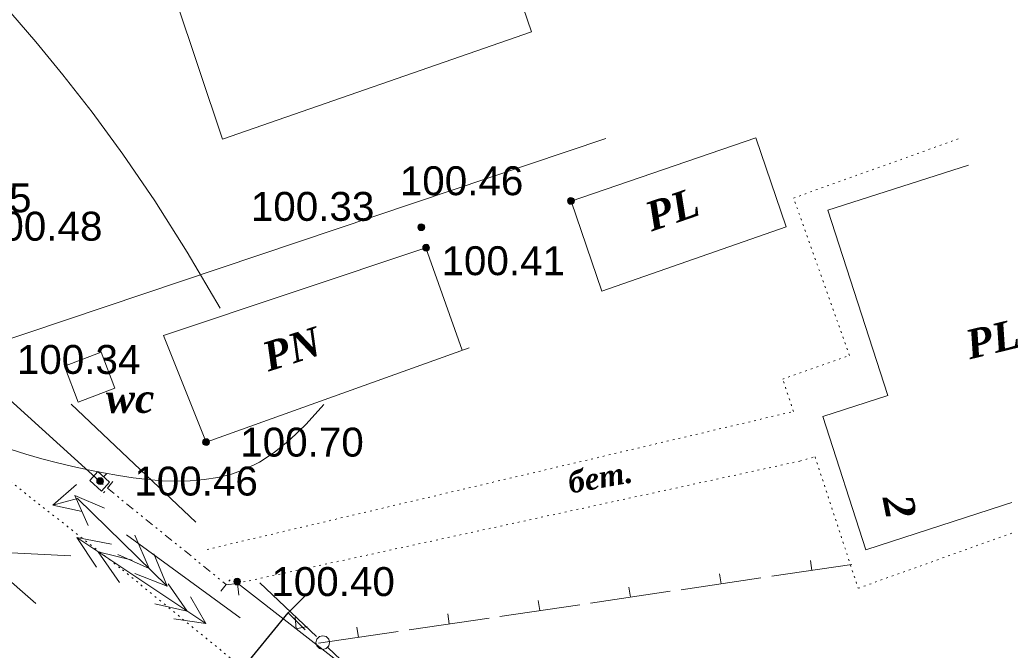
# Model space of a CAD drawing. Header units: millimetres. Extents: x 9396 to 25236, y 15106 to 31102.
# Tile 197 of 256: x 11371 to 11428, y 16617 to 16654. Entities that reach past the tile are written whole.
import ezdxf
from ezdxf.enums import TextEntityAlignment as Align

# ---------------------------------------------------------------- set-up
doc = ezdxf.new("R2010")
doc.units = ezdxf.units.MM
for name, pattern in [('DIVIDE', [1.25, 0.5, -0.25, 0, -0.25, 0, -0.25]), ('DOT', [0.25, 0, -0.25]), ('HIDDEN', [0.375, 0.25, -0.125])]:
    doc.linetypes.add(name, pattern=pattern)
for name, color, linetype, lineweight, true_color in [('1001010', 7, 'Continuous', 9, 0x000000), ('10010110', 7, 'Continuous', 20, 0xa25100), ('1002020', 7, 'Continuous', 9, 0x000000), ('1070000', 7, 'DOT', 9, 0x000000), ('21100200', 7, 'HIDDEN', 0, 0x800080), ('3000105', 7, 'DIVIDE', 9, 0x000000), ('3000113', 7, 'Continuous', 9, 0x000000), ('3000130', 7, 'Continuous', 9, 0x000000), ('3000220', 7, 'Continuous', 9, 0x000000), ('3000260', 7, 'Continuous', 9, 0x000000), ('5010220', 7, 'Continuous', 30, 0x000000), ('6011300', 1, 'Continuous', 20, 0xff0000), ('8010120', 7, 'Continuous', 20, 0x0080ff), ('9010120', 7, 'Continuous', 20, 0x000000)]:
    doc.layers.add(name, color=color, linetype=linetype, lineweight=lineweight, true_color=true_color)
doc.styles.add('1', font='timesbi.ttf', dxfattribs={"height": 0.0012697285})
doc.styles.add('10', font='timesbi.ttf', dxfattribs={"height": 0.001481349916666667})
doc.styles.add('9', font='timesbi.ttf', dxfattribs={"height": 0.001692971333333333})
doc.styles.add('F2', font='arial.ttf', dxfattribs={"height": 0.001692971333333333})

# ---------------------------------------------------------------- blocks, each defined once
blk = doc.blocks.new('SYMBOL21100200')
at = {"true_color": 0x800080}
h = blk.add_hatch(color=216, dxfattribs=at)
edge = h.paths.add_edge_path()
edge.add_arc((0, 0), 0.1, 0, 360)
at = {"color": 216, "linetype": 'Continuous', "lineweight": 0, "true_color": 0x800080}
blk.add_circle((0, 0), 0.1, dxfattribs=at)
blk = doc.blocks.new('SYMBOL5010220')
at = {"color": 18, "linetype": 'Continuous', "lineweight": 9, "true_color": 0x000000, "flags": 128}
blk.add_lwpolyline([(0.5, 0.5), (0, 0), (0.5, -0.5)], dxfattribs=at)

msp = doc.modelspace()

# ---------------------------------------------------------------- linework, layer by layer
at = {"layer": '1001010', "color": 253}
for p, q in [((11400.76104129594, 16653.42320582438), (11382.6779040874, 16647.13934409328)), ((11418.12113898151, 16642.98385991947), (11426.33995898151, 16645.60907991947)), ((11404.89383898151, 16638.23691991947), (11403.08291098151, 16643.50825991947)), ((11394.58829898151, 16640.77525991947), (11396.71523572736, 16634.77818597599))]:
    msp.add_line(p, q, dxfattribs=at)
for points in [[(11382.6779040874, 16647.13934409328, 0), (11374.42364225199, 16671.78777537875, 0), (11392.36540406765, 16677.99793562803, 0), (11400.76104129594, 16653.42320582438, 0)], [(11403.08291098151, 16643.50825991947, 0), (11413.89042698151, 16647.20347991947, 0), (11415.67591698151, 16642.00941991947, 0), (11404.89383898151, 16638.23691991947, 0)], [(11418.12113898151, 16642.98385991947, 0), (11421.62093498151, 16632.13425991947, 0), (11417.81399698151, 16630.90625991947, 0), (11420.33132498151, 16623.10225991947, 0), (11431.23438298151, 16626.61945991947, 0)], [(11394.58829898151, 16640.77525991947, 0), (11379.21797298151, 16635.63745991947, 0), (11381.71798098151, 16629.39745991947, 0), (11397.11189302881, 16634.92049897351, 0)]]:
    msp.add_polyline3d(points, dxfattribs=at)
at = {"layer": '10010110'}
for points in [[(11370.28928215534, 16654.5283488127, 0), (11371.74602918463, 16652.83583648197, 0), (11373.34280995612, 16650.89619024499, 0), (11375.05418335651, 16648.70232408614, 0), (11376.85470827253, 16646.24715198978, 0), (11378.71894359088, 16643.5235879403, 0), (11380.62144819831, 16640.52454592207, 0), (11382.53678098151, 16637.24293991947, 0)], [(11370.24353633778, 16628.9821163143, 0), (11371.17621078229, 16628.69280677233, 0), (11372.10152926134, 16628.42902148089, 0), (11373.01856769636, 16628.18890753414, 0), (11373.92640200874, 16627.97061202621, 0), (11374.82410811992, 16627.77228205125, 0), (11375.71090594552, 16627.59307874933, 0), (11376.586591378, 16627.43621944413, 0), (11377.45110430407, 16627.30593550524, 0), (11378.30438461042, 16627.20645830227, 0), (11379.14637218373, 16627.14201920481, 0), (11379.9770069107, 16627.11684958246, 0), (11380.79622867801, 16627.13518080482, 0), (11381.60397737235, 16627.20124424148, 0), (11382.40208349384, 16627.32248643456, 0), (11383.1999399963, 16627.51921461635, 0), (11384.00883044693, 16627.81495119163, 0), (11384.84003841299, 16628.23321856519, 0), (11385.70484746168, 16628.79753914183, 0), (11386.61454116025, 16629.53143532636, 0), (11387.58040307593, 16630.45842952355, 0), (11388.61371677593, 16631.60204413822, 0)]]:
    msp.add_polyline3d(points, dxfattribs=at)
at = {"layer": '1002020', "color": 253}
for points in [[(11374.23799098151, 16631.73745991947, 0), (11373.43798098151, 16633.83745991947, 0), (11375.58730898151, 16634.65625991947, 0)], [(11375.58730898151, 16634.65625991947, 0), (11376.38731698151, 16632.55625991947, 0), (11374.23799098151, 16631.73745991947, 0)]]:
    msp.add_polyline3d(points, dxfattribs=at)
at = {"layer": '1070000', "color": 253}
msp.add_line((11360.91797698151, 16634.45745991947), (11376.82397298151, 16621.92137991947), dxfattribs=at)
for points in [[(11381.77755098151, 16623.11491991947, 0), (11416.10242898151, 16631.19131991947, 0), (11415.47149298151, 16633.08427991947, 0), (11419.38351698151, 16634.47235991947, 0), (11416.10242898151, 16643.68459991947, 0), (11425.94560098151, 16647.21803991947, 0)], [(11383.55798098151, 16621.13745991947, 0), (11416.48100898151, 16628.28883991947, 0), (11417.36439298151, 16628.54123991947, 0), (11419.88822898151, 16620.84339991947, 0), (11431.49816898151, 16625.00779991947, 0)], [(11376.82397298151, 16621.92137991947, 0), (11445.58773898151, 16565.73617991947, 0), (11457.28011365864, 16564.08446016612, 0), (11460.55558698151, 16564.87705991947, 0)]]:
    msp.add_polyline3d(points, dxfattribs=at)
at = {"layer": '3000105', "color": 253}
for p, q in [((11376.25662944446, 16627.08741566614), (11375.56437072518, 16626.23256020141)), ((11375.94196639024, 16626.69884500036), (11382.90277927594, 16621.06200507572)), ((11382.58811622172, 16620.67343440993), (11383.280374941, 16621.52828987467))]:
    msp.add_line(p, q, dxfattribs=at)
at = {"layer": '3000113', "color": 253}
msp.add_polyline3d([(11405.11772038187, 16647.17983786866, 0), (11368.99787160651, 16635.03871398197, 0), (11367.23419973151, 16642.26137023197, 0)], dxfattribs=at)
at = {"layer": '3000130', "color": 253}
for p, q in [((11369.58576223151, 16632.43519835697), (11375.69798498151, 16626.91745991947)), ((11375.89088953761, 16627.54672905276), (11375.72088953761, 16627.36672905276))]:
    msp.add_line(p, q, dxfattribs=at)
for points in [[(11374.91088953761, 16627.15672905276, 0), (11375.60088953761, 16626.53672905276, 0), (11376.07088953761, 16627.05672905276, 0), (11375.38088953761, 16627.67672905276, 0), (11374.91088953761, 16627.15672905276, 0)], [(11375.49088953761, 16626.98672905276, 0), (11375.55088953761, 16627.00672905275, 0), (11375.59088953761, 16627.04672905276, 0), (11375.61088953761, 16627.10672905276, 0), (11375.59088953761, 16627.16672905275, 0), (11375.55088953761, 16627.20672905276, 0), (11375.49088953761, 16627.22672905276, 0), (11375.43088953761, 16627.20672905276, 0), (11375.39088953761, 16627.16672905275, 0), (11375.37088953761, 16627.10672905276, 0), (11375.39088953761, 16627.04672905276, 0), (11375.43088953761, 16627.00672905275, 0), (11375.49088953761, 16626.98672905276, 0)]]:
    msp.add_polyline3d(points, close=True, dxfattribs=at)
at = {"layer": '3000220', "color": 253}
for p, q in [((11414.84088953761, 16621.54672905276), (11419.51088953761, 16622.22672905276)), ((11417.17088953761, 16621.88672905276), (11417.09088953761, 16622.47672905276)), ((11411.87088953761, 16621.10672905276), (11411.78088953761, 16621.69672905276)), ((11409.53088953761, 16620.75672905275), (11414.20088953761, 16621.44672905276)), ((11404.22088953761, 16619.97672905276), (11408.89088953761, 16620.66672905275)), ((11406.56088953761, 16620.31672905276), (11406.47088953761, 16620.91672905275)), ((11398.92088953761, 16619.19672905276), (11403.59088953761, 16619.87672905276)), ((11401.25088953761, 16619.53672905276), (11401.16088953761, 16620.12672905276)), ((11395.94088953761, 16618.75672905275), (11395.86088953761, 16619.34672905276)), ((11393.61088953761, 16618.40672905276), (11398.28088953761, 16619.09672905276)), ((11388.30088953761, 16617.62672905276), (11392.97088953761, 16618.31672905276)), ((11390.64088953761, 16617.96672905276), (11390.55088953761, 16618.56672905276))]:
    msp.add_line(p, q, dxfattribs=at)
at = {"layer": '3000260', "color": 253}
msp.add_line((11383.55798098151, 16621.13745991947), (11442.40557498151, 16575.51145991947), dxfattribs=at)
for points in [[(11382.87088953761, 16621.03672905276, 0), (11383.56088953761, 16621.12672905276, 0), (11383.64088953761, 16620.44672905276, 0)], [(11386.94088953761, 16619.14672905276, 0), (11386.99088953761, 16618.47672905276, 0), (11387.64088953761, 16618.60672905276, 0)]]:
    msp.add_polyline3d(points, dxfattribs=at)
at = {"layer": '5010220', "color": 253}
msp.add_line((11373.59104698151, 16603.59915991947), (11386.51532098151, 16619.41075991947), dxfattribs=at)
at = {"layer": '6011300'}
for p, q in [((11383.72088953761, 16619.11672905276), (11377.06088953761, 16623.97672905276)), ((11374.15088953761, 16623.81672905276), (11381.71088953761, 16618.77672905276)), ((11374.15088953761, 16623.81672905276), (11376.19088953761, 16623.41672905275)), ((11374.15088953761, 16623.81672905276), (11375.30088953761, 16622.08672905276)), ((11365.73088953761, 16623.14672905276), (11373.80088953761, 16622.74672905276)), ((11379.44088953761, 16620.97672905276), (11378.66088953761, 16622.85672905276)), ((11379.44088953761, 16620.97672905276), (11377.55088953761, 16621.70672905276))]:
    msp.add_line(p, q, dxfattribs=at)
for points in [[(11374.47088953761, 16625.34672905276, 0), (11372.74088953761, 16625.70672905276, 0), (11374.14088953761, 16626.91672905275, 0)], [(11374.81088953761, 16624.52672905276, 0), (11374.03088953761, 16626.26672905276, 0), (11375.78088953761, 16625.52672905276, 0)], [(11379.44088953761, 16620.97672905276, 0), (11374.20088953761, 16626.10672905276, 0), (11372.74088953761, 16625.70672905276, 0)], [(11378.39088953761, 16622.00672905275, 0), (11376.56088953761, 16622.81672905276, 0), (11378.39088953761, 16622.00672905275, 0), (11377.54088953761, 16623.95672905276, 0)], [(11375.41088953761, 16622.97672905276, 0), (11377.40088953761, 16622.49672905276, 0), (11375.41088953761, 16622.97672905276, 0), (11376.65088953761, 16621.18672905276, 0)], [(11379.50088953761, 16621.09672905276, 0), (11380.62088953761, 16619.49672905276, 0), (11378.72088953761, 16619.92672905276, 0)], [(11380.81088953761, 16620.33672905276, 0), (11381.71088953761, 16618.77672905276, 0), (11379.84088953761, 16619.05672905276, 0)]]:
    msp.add_polyline3d(points, dxfattribs=at)
at = {"layer": '8010120'}
msp.add_line((11368.27088953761, 16622.99672905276), (11371.76088953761, 16619.95672905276), dxfattribs=at)
at = {"layer": '9010120', "color": 253}
for p, q in [((11373.83088953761, 16631.62672905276), (11377.51088953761, 16628.13672905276)), ((11377.51088953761, 16628.13672905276), (11381.12088953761, 16624.71672905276)), ((11388.18088953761, 16618.01672905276), (11384.87088953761, 16621.15672905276)), ((11392.23088953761, 16614.17672905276), (11388.84088953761, 16617.38672905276))]:
    msp.add_line(p, q, dxfattribs=at)
msp.add_polyline3d([(11388.55088953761, 16617.26672905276, 0), (11388.75088953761, 16617.31672905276, 0), (11388.90088953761, 16617.46672905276, 0), (11388.95088953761, 16617.66672905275, 0), (11388.90088953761, 16617.86672905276, 0), (11388.75088953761, 16618.01672905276, 0), (11388.55088953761, 16618.06672905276, 0), (11388.35088953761, 16618.01672905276, 0), (11388.20088953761, 16617.86672905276, 0), (11388.15088953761, 16617.66672905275, 0), (11388.20088953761, 16617.46672905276, 0), (11388.35088953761, 16617.31672905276, 0), (11388.55088953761, 16617.26672905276, 0)], close=True, dxfattribs=at)

# ---------------------------------------------------------------- block references
at = {"layer": '21100200', "xscale": 2, "yscale": 2, "zscale": 2}
for p in [(11403.07798098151, 16643.51745991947, 200.92), (11394.31798098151, 16641.97745991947, 200.66), (11394.59798098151, 16640.77745991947, 200.82), (11381.71798098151, 16629.39745991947, 201.4), (11375.51798098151, 16627.11745991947, 200.92), (11383.53798098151, 16621.23745991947, 200.8)]:
    msp.add_blockref('SYMBOL21100200', p, dxfattribs=at)
at = {"layer": '5010220', "color": 253, "xscale": 2, "yscale": 2, "zscale": 2}
msp.add_blockref('SYMBOL5010220', (11386.51532098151, 16619.41075991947), dxfattribs=at)

# ---------------------------------------------------------------- texts
at = {"layer": '1001010', "color": 253, "style": '9'}
for s, rotation, p in [('PL', 18.99999999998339, (11407.51941398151, 16642.52019991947)), ('PN', 17.79999999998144, (11385.10493300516, 16634.32635991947)), ('PL', 13.69999999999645, (11426.22418998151, 16635.06305991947))]:
    msp.add_text(s, height=1.692971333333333, rotation=rotation, dxfattribs=at).set_placement(p, align=Align.MIDDLE_LEFT)
at = {"layer": '1001010', "color": 1, "true_color": 0xff0000, "style": '10'}
msp.add_text('2', height=1.7776199, rotation=281.3999999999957, dxfattribs=at).set_placement((11422.18418998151, 16626.28305991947), align=Align.MIDDLE_LEFT)
at = {"layer": '1002020', "color": 253, "style": '9'}
msp.add_text('wc', height=1.692971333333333, dxfattribs=at).set_placement((11375.85264498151, 16631.95685991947), align=Align.MIDDLE_LEFT)
at = {"layer": '1070000', "color": 253, "style": '1'}
msp.add_text('бет.', height=1.2697285, rotation=10.19999999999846, dxfattribs=at).set_placement((11402.92807498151, 16627.01231991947), align=Align.MIDDLE_LEFT)
at = {"layer": '21100200', "color": 253, "style": 'F2'}
for s, p in [('100.46', (11393.05798098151, 16644.69745991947, 200.92)), ('100.45', (11364.26970098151, 16643.69811991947, 200.90162)), ('100.33', (11384.33798098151, 16643.19745991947, 200.66)), ('100.48', (11368.41868098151, 16642.03733991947, 200.95544)), ('100.41', (11395.49798098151, 16640.01745991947, 200.82)), ('100.34', (11370.64322098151, 16634.23807991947, 200.68554)), ('100.70', (11383.71798098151, 16629.39745991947, 201.4)), ('100.46', (11377.51798098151, 16627.11745991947, 200.92)), ('100.40', (11385.53798098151, 16621.23745991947, 200.8))]:
    msp.add_text(s, height=1.692971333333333, dxfattribs=at).set_placement(p, align=Align.MIDDLE_LEFT)

doc.saveas('drawing.dxf')
